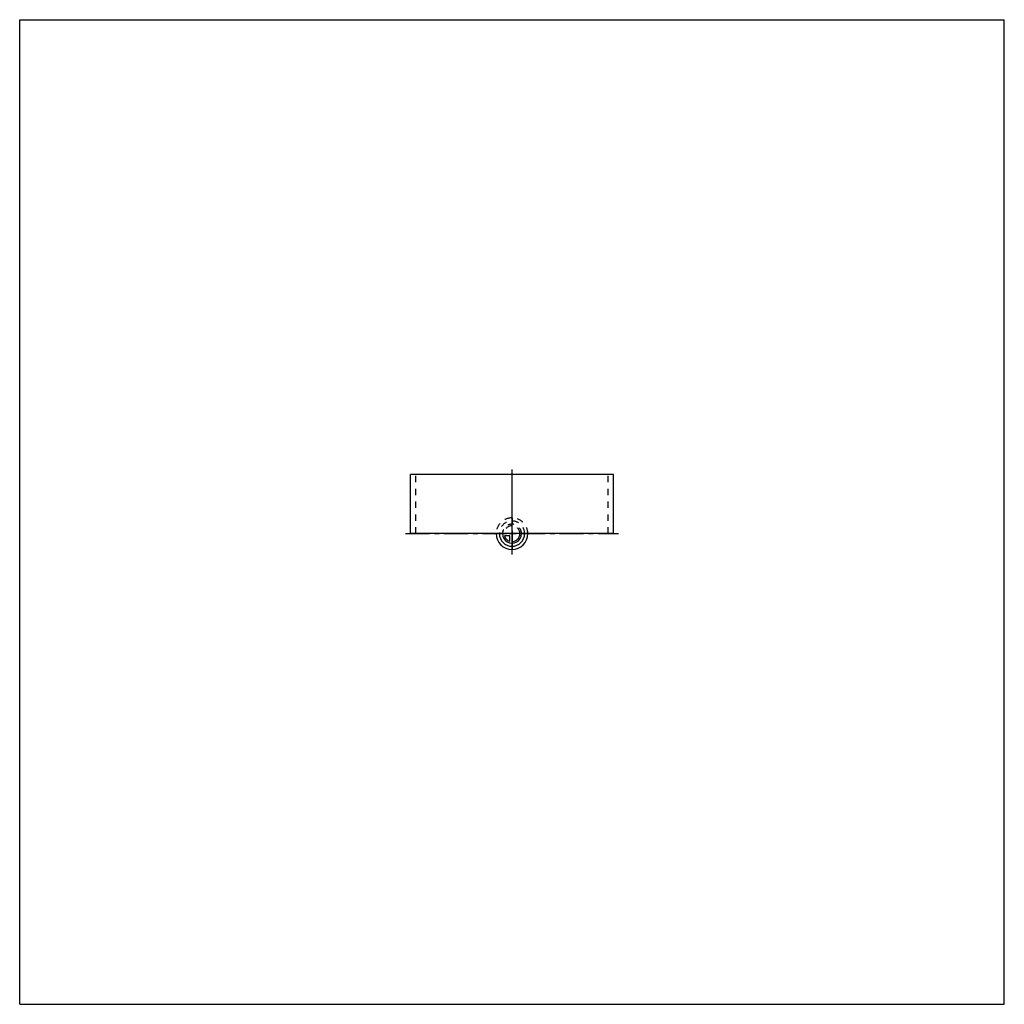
# Model space of a CAD drawing. Header units: millimetres. Extents: x 0 to 1000, y 0 to 1000.
import ezdxf

# ---------------------------------------------------------------- set-up
doc = ezdxf.new("R2010")
doc.units = ezdxf.units.MM
doc.header["$LTSCALE"] = 65.185185
doc.linetypes.add('CENTER', pattern=[0.6, 0.375, -0.075, 0.075, -0.075])
doc.linetypes.add('HIDDEN', pattern=[0.2, 0.1, -0.1])
doc.layers.get('0').update_dxf_attribs({"linetype": 'CONTINUOUS'})
for name, color, linetype in [('ACHSEN_S', 7, 'CONTINUOUS'), ('KOERPER', 7, 'CONTINUOUS'), ('KURVEN', 7, 'CONTINUOUS')]:
    doc.layers.add(name, color=color, linetype=linetype)

msp = doc.modelspace()

# ---------------------------------------------------------------- linework, layer by layer
at = {"color": 7, "linetype": 'CONTINUOUS'}
for p, q in [((0, 0), (0, 1000)), ((0, 1000), (1000, 1000)), ((1000, 0), (1000, 1000)), ((0, 0), (1000, 0))]:
    msp.add_line(p, q, dxfattribs=at)
at = {"layer": 'ACHSEN_S', "color": 40, "linetype": 'CENTER'}
for p, q in [((500, 457), (500, 543)), ((391.8, 478), (608.2, 478))]:
    msp.add_line(p, q, dxfattribs=at)
at = {"layer": 'KOERPER', "color": 40, "linetype": 'CENTER'}
msp.add_line((500, 473), (500, 543), dxfattribs=at)
at = {"layer": 'KOERPER', "color": 7, "linetype": 'CONTINUOUS'}
for p, q in [((396.8, 478), (396.8, 538)), ((603.2, 538), (396.8, 538)), ((603.2, 478), (603.2, 538)), ((603.2, 478), (396.8, 478))]:
    msp.add_line(p, q, dxfattribs=at)
at = {"layer": 'KOERPER', "color": 8, "linetype": 'HIDDEN'}
for p, q in [((402.3, 478), (402.3, 538)), ((597.7, 478), (597.7, 538))]:
    msp.add_line(p, q, dxfattribs=at)
at = {"layer": 'KURVEN', "color": 8, "linetype": 'HIDDEN'}
for p, q in [((500, 494), (500, 478)), ((484, 478), (516, 478))]:
    msp.add_line(p, q, dxfattribs=at)
at = {"layer": 'KURVEN', "color": 40, "linetype": 'CONTINUOUS'}
for p, q in [((497.8, 475.8), (492.3, 475.8)), ((497.8, 470.3), (497.8, 475.8)), ((500, 478), (500, 462))]:
    msp.add_line(p, q, dxfattribs=at)
at = {"layer": 'KURVEN', "color": 8, "linetype": 'HIDDEN'}
for radius, start in [(16, 0), (12.8, 0), (9.6, 0.0001), (8, 0.0001)]:
    msp.add_arc((500, 478), radius, start, 180, dxfattribs=at)
at = {"layer": 'KURVEN', "color": 40, "linetype": 'CONTINUOUS'}
for radius, start, end in [(16, 180, 360), (12.8, 180, 360), (9.6, 180, 0.0001), (8, 195.962, 254.038), (8, 270, 0.0001)]:
    msp.add_arc((500, 478), radius, start, end, dxfattribs=at)

doc.saveas('drawing.dxf')
